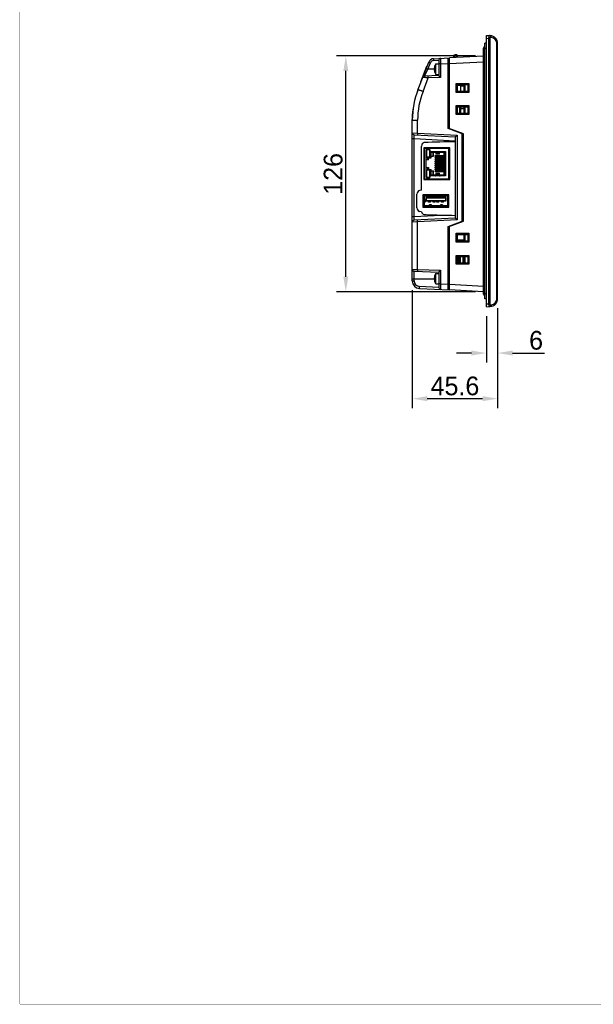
# Model space of a CAD drawing. Header units: millimetres. Extents: x 0 to 1189, y 0 to 841.
# Tile 1 of 22: x 0 to 307, y 0 to 526. Entities that reach past the tile are written whole.
import ezdxf

# ---------------------------------------------------------------- set-up
doc = ezdxf.new("R2010")
doc.units = ezdxf.units.MM
doc.header["$LTSCALE"] = 65.395
doc.header["$PDMODE"] = 3
doc.header["$PDSIZE"] = 0.01
doc.layers.get('0').update_dxf_attribs({"linetype": 'CONTINUOUS'})
doc.layers.get('Defpoints').update_dxf_attribs({"linetype": 'CONTINUOUS'})
for name, color, linetype in [('CONNECTOR_GUIDE-RW07-SHAPE', 7, 'CONTINUOUS'), ('EMI_GASKET_CONNECTOR-SHAPE', 7, 'CONTINUOUS'), ('FRONT_CASE-RW07-SHAPE', 7, 'CONTINUOUS'), ('ISO7045-M3X8-4_8-SHAPE', 7, 'CONTINUOUS'), ('LCD-070JIE2757-SHAPE', 7, 'CONTINUOUS'), ('LCD_-HD070IE1029-A2_INOON-SHAPE', 7, 'CONTINUOUS'), ('LCD_BRACKET-RW07-SHAPE', 7, 'CONTINUOUS'), ('MAIN_PCB_ASSY_RW07-SHAPE', 7, 'CONTINUOUS'), ('REAR_CASE-RW07-SHAPE', 7, 'CONTINUOUS'), ('SD_COVER_RX_WIDE-SHAPE', 7, 'CONTINUOUS'), ('SEAL_GASKET_RW07-SHAPE', 7, 'CONTINUOUS'), ('SIDE_CONN_GUIDE-RW07-SHAPE', 7, 'CONTINUOUS'), ('USB-1001-008-01001_CNC-SHAPE', 7, 'CONTINUOUS'), ('XRJM-S-01-8-8-X-SHAPE', 7, 'CONTINUOUS')]:
    doc.layers.add(name, color=color, linetype=linetype)
doc.styles.get("Standard").update_dxf_attribs({"font": 'gothic.ttf'})
doc.dimstyles.new('WALL', dxfattribs={"dimtxt": 10, "dimasz": 8, "dimexe": 5, "dimexo": 5, "dimgap": 1.5, "dimtad": 1, "dimtoh": 1, "dimdsep": 46, "dimtxsty": 'STANDARD', "dimcen": 0, "dimadec": 0, "dimazin": 0, "dimtp": 0.001, "dimtm": 0.001, "dimtfac": 1, "dimtofl": 0, "dimtmove": 0, "dimatfit": 3, "dimfxl": 1, "dimtolj": 1, "dimarcsym": 0})

# ---------------------------------------------------------------- blocks, each defined once
blk = doc.blocks.new('*D114')
at = {"color": 0, "lineweight": -2}
for p, q in [((209.84, 381.52), (209.84, 318.57)), ((255.44, 372), (255.44, 318.57)), ((247.44, 323.57), (217.84, 323.57))]:
    blk.add_line(p, q, dxfattribs=at)
at = {"color": 0}
for points in [[(217.84, 324.9), (217.84, 322.24), (209.84, 323.57)], [(247.44, 324.9), (247.44, 322.24), (255.44, 323.57)]]:
    blk.add_solid(points, dxfattribs=at)
at = {"layer": 'Defpoints', "color": 0}
for p in [(209.84, 386.52), (255.44, 377), (209.84, 323.57)]:
    blk.add_point(p, dxfattribs=at)
at = {"color": 0, "insert": (232.64, 330.32), "char_height": 10, "attachment_point": 5}
blk.add_mtext('\\A1;45.6', dxfattribs=at)
blk = doc.blocks.new('*D115')
at = {"color": 0, "lineweight": -2}
for p, q in [((255.44, 372), (255.44, 342.96)), ((249.44, 367.7), (249.44, 342.96)), ((241.44, 347.96), (233.44, 347.96)), ((263.44, 347.96), (280.6, 347.96))]:
    blk.add_line(p, q, dxfattribs=at)
at = {"color": 0}
for points in [[(241.44, 349.29), (241.44, 346.62), (249.44, 347.96)], [(263.44, 349.29), (263.44, 346.62), (255.44, 347.96)]]:
    blk.add_solid(points, dxfattribs=at)
at = {"layer": 'Defpoints', "color": 0}
for p in [(255.44, 377), (249.44, 372.7), (255.44, 347.96)]:
    blk.add_point(p, dxfattribs=at)
at = {"color": 0, "insert": (276.02, 354.71), "char_height": 10, "attachment_point": 5}
blk.add_mtext('\\A1;6', dxfattribs=at)
blk = doc.blocks.new('*D116')
at = {"color": 0, "lineweight": -2}
for p, q in [((243.64, 506.71), (169.29, 506.71)), ((174.29, 388.69), (174.29, 498.71)), ((243.64, 380.69), (169.29, 380.69))]:
    blk.add_line(p, q, dxfattribs=at)
at = {"color": 0}
for points in [[(172.96, 498.71), (175.62, 498.71), (174.29, 506.71)], [(172.96, 388.69), (175.62, 388.69), (174.29, 380.69)]]:
    blk.add_solid(points, dxfattribs=at)
at = {"layer": 'Defpoints', "color": 0}
for p in [(174.29, 506.71), (248.64, 506.71), (248.64, 380.69)]:
    blk.add_point(p, dxfattribs=at)
at = {"color": 0, "insert": (167.54, 443.7), "char_height": 10, "attachment_point": 5, "rotation": 90}
blk.add_mtext('\\A1;126', dxfattribs=at)

msp = doc.modelspace()

# ---------------------------------------------------------------- linework, layer by layer
at = {"color": 7, "linetype": 'Continuous', "const_width": 0.2}
for points in [[(0, 0), (0, 841)], [(0, 0), (1189, 0)]]:
    msp.add_lwpolyline(points, dxfattribs=at)
at = {"layer": 'CONNECTOR_GUIDE-RW07-SHAPE', "color": 7, "linetype": 'Continuous'}
for p, q in [((234.939, 399.601), (234.939, 396.001)), ((235.339, 399.601), (235.339, 396.001))]:
    msp.add_line(p, q, dxfattribs=at)
at = {"layer": 'EMI_GASKET_CONNECTOR-SHAPE', "color": 7, "linetype": 'Continuous'}
msp.add_line((235.239, 476.001), (235.239, 479.601), dxfattribs=at)
at = {"layer": 'FRONT_CASE-RW07-SHAPE', "color": 7, "linetype": 'Continuous'}
for p, q in [((249.439, 372.701), (249.439, 517.701)), ((249.439, 517.701), (251.458, 517.595)), ((249.439, 516.203), (250.613, 516.141)), ((250.613, 516.141), (250.613, 374.26)), ((251.2, 516.141), (250.613, 516.141)), ((251.2, 516.141), (251.2, 374.26)), ((252.045, 516.596), (251.841, 516.607)), ((255.078, 377.001), (255.078, 513.401)), ((255.078, 513.401), (255.439, 513.401)), ((255.439, 377.001), (255.439, 513.401)), ((228.939, 505.179), (229.639, 505.185)), ((247.939, 506.674), (229.639, 505.715)), ((229.639, 467.808), (229.639, 505.715)), ((228.939, 502.683), (229.639, 502.683)), ((229.639, 502.719), (247.939, 503.679)), ((233.346, 491.965), (239.981, 491.971)), ((233.346, 487.236), (233.346, 491.965)), ((233.882, 491.429), (233.346, 491.965)), ((233.882, 491.429), (239.473, 491.435)), ((233.882, 491.429), (233.91, 491.429)), ((233.91, 487.772), (233.91, 491.429)), ((233.91, 491.429), (233.939, 491.401)), ((233.939, 487.801), (233.939, 491.401)), ((233.939, 491.401), (239.439, 491.401)), ((238.139, 487.801), (238.139, 491.401)), ((239.473, 491.435), (239.439, 491.401)), ((239.439, 491.401), (239.439, 487.801)), ((239.473, 491.463), (239.981, 491.971)), ((239.473, 491.463), (239.473, 487.738)), ((239.473, 491.463), (239.473, 491.435)), ((239.981, 491.971), (239.981, 487.23)), ((233.882, 487.772), (233.346, 487.236)), ((239.981, 487.23), (233.346, 487.236)), ((233.91, 487.772), (233.882, 487.772)), ((239.473, 487.767), (233.882, 487.772)), ((233.91, 487.772), (233.939, 487.801)), ((239.439, 487.801), (233.939, 487.801)), ((239.473, 487.767), (239.439, 487.801)), ((239.473, 487.767), (239.473, 487.738)), ((239.473, 487.738), (239.981, 487.23)), ((233.346, 480.165), (239.981, 480.171)), ((233.346, 475.436), (233.346, 480.165)), ((233.882, 479.629), (233.346, 480.165)), ((233.882, 479.629), (239.473, 479.635)), ((233.882, 479.629), (233.91, 479.629)), ((233.91, 475.972), (233.91, 479.629)), ((233.91, 479.629), (233.939, 479.601)), ((233.939, 476.001), (233.939, 479.601)), ((233.939, 479.601), (239.439, 479.601)), ((238.139, 476.001), (238.139, 479.601)), ((239.473, 479.635), (239.439, 479.601)), ((239.439, 479.601), (239.439, 476.001)), ((239.473, 479.663), (239.981, 480.171)), ((239.473, 479.663), (239.473, 475.938)), ((239.473, 479.663), (239.473, 479.635)), ((239.981, 480.171), (239.981, 475.43)), ((233.882, 475.972), (233.346, 475.436)), ((239.981, 475.43), (233.346, 475.436)), ((233.91, 475.972), (233.882, 475.972)), ((239.473, 475.967), (233.882, 475.972)), ((233.91, 475.972), (233.939, 476.001)), ((239.439, 476.001), (233.939, 476.001)), ((239.473, 475.967), (239.439, 476.001)), ((239.473, 475.967), (239.473, 475.938)), ((239.473, 475.938), (239.981, 475.43)), ((237.239, 465.042), (228.939, 468.063)), ((235.039, 465.842), (235.039, 465.736)), ((236.539, 465.296), (236.539, 465.19)), ((237.239, 418.51), (237.239, 465.042)), ((228.939, 415.489), (237.239, 418.51)), ((229.639, 381.686), (229.639, 415.743)), ((235.039, 417.815), (235.039, 417.709)), ((236.539, 418.361), (236.539, 418.255)), ((233.346, 411.965), (239.981, 411.971)), ((233.346, 407.236), (233.346, 411.965)), ((233.882, 411.429), (233.346, 411.965)), ((233.882, 411.429), (239.473, 411.435)), ((233.882, 411.429), (233.91, 411.429)), ((233.91, 411.429), (233.939, 411.401)), ((233.91, 407.772), (233.91, 411.429)), ((233.939, 411.401), (239.439, 411.401)), ((233.939, 407.801), (233.939, 411.401)), ((238.139, 407.801), (238.139, 411.401)), ((239.473, 411.435), (239.439, 411.401)), ((239.439, 411.401), (239.439, 407.801)), ((239.473, 411.463), (239.981, 411.971)), ((239.473, 411.463), (239.473, 407.738)), ((239.473, 411.463), (239.473, 411.435)), ((239.981, 411.971), (239.981, 407.23)), ((233.882, 407.772), (233.346, 407.236)), ((239.981, 407.23), (233.346, 407.236)), ((233.91, 407.772), (233.882, 407.772)), ((239.473, 407.767), (233.882, 407.772)), ((233.91, 407.772), (233.939, 407.801)), ((239.439, 407.801), (233.939, 407.801)), ((239.473, 407.767), (239.439, 407.801)), ((239.473, 407.767), (239.473, 407.738)), ((239.473, 407.738), (239.981, 407.23)), ((233.346, 400.165), (239.981, 400.171)), ((233.882, 399.629), (233.346, 400.165)), ((233.346, 395.436), (233.346, 400.165)), ((239.473, 399.663), (239.981, 400.171)), ((239.981, 400.171), (239.981, 395.43)), ((233.882, 395.972), (233.346, 395.436)), ((239.981, 395.43), (233.346, 395.436)), ((233.882, 399.629), (239.473, 399.635)), ((233.882, 399.629), (233.91, 399.629)), ((233.91, 395.972), (233.882, 395.972)), ((239.473, 395.967), (233.882, 395.972)), ((233.91, 399.629), (233.939, 399.601)), ((233.91, 395.972), (233.91, 399.629)), ((233.91, 395.972), (233.939, 396.001)), ((233.939, 399.601), (239.439, 399.601)), ((233.939, 396.001), (233.939, 399.601)), ((239.439, 396.001), (233.939, 396.001)), ((234.939, 399.571), (234.339, 399.572)), ((234.339, 396.029), (234.939, 396.03)), ((237.057, 399.569), (235.339, 399.571)), ((235.339, 396.03), (237.039, 396.032)), ((237.539, 396.032), (238.139, 396.033)), ((238.139, 396.001), (238.139, 399.601)), ((239.473, 399.635), (239.439, 399.601)), ((239.439, 399.601), (239.439, 396.001)), ((239.473, 395.967), (239.439, 396.001)), ((239.473, 399.663), (239.473, 395.938)), ((239.473, 399.663), (239.473, 399.635)), ((239.473, 395.967), (239.473, 395.938)), ((239.473, 395.938), (239.981, 395.43)), ((228.939, 384.718), (229.639, 384.718)), ((229.639, 384.682), (247.939, 383.723)), ((228.939, 382.223), (229.639, 382.216)), ((247.939, 380.727), (229.639, 381.686)), ((249.439, 374.199), (250.613, 374.26)), ((251.2, 374.26), (250.613, 374.26)), ((251.841, 373.794), (252.045, 373.805)), ((255.078, 377.001), (255.439, 377.001)), ((249.439, 372.701), (251.458, 372.806))]:
    msp.add_line(p, q, dxfattribs=at)
for centre, radius, start, end in [((251.239, 513.401), 4.2, 0, 87), ((251.878, 513.401), 3.2, 359.99983, 87.00017), ((251.239, 377.001), 4.2, 273, 0), ((251.878, 377.001), 3.2, 272.99993, 0.00007)]:
    msp.add_arc(centre, radius, start, end, dxfattribs=at)
for points, knots in [([(251.254, 517.605), (251.217, 517.607), (251.133, 517.59), (251.021, 517.509), (250.917, 517.38), (250.781, 517.125), (250.661, 516.705), (250.62, 516.34), (250.613, 516.141)], [0, 0, 0, 0, 0.0662485, 0.1434605, 0.238992, 0.3557771, 0.6502856, 1, 1, 1, 1]), ([(251.841, 516.607), (251.774, 516.61), (251.636, 516.601), (251.436, 516.53), (251.256, 516.384), (251.2, 516.224), (251.2, 516.141)], [0, 0, 0, 0, 0.2300795, 0.4653923, 0.7172107, 1, 1, 1, 1]), ([(251.56, 517.461), (251.518, 517.503), (251.423, 517.572), (251.309, 517.603), (251.254, 517.605)], [0, 0, 0, 0, 0.5202695, 1, 1, 1, 1]), ([(252.045, 516.596), (252.049, 516.722), (252.028, 516.963), (251.912, 517.284), (251.721, 517.52), (251.542, 517.59), (251.458, 517.595)], [0, 0, 0, 0, 0.2983266, 0.5701306, 0.8015102, 1, 1, 1, 1]), ([(251.841, 516.607), (251.846, 516.772), (251.81, 517.08), (251.661, 517.362), (251.56, 517.461)], [0, 0, 0, 0, 0.5393755, 1, 1, 1, 1]), ([(250.613, 374.26), (250.62, 374.061), (250.652, 373.773), (250.742, 373.417), (250.823, 373.197), (250.917, 373.021), (251.021, 372.892), (251.134, 372.811), (251.217, 372.794), (251.254, 372.796)], [0, 0, 0, 0, 0.3496711, 0.5065499, 0.6445334, 0.7612391, 0.8566833, 0.9338214, 1, 1, 1, 1]), ([(251.2, 374.26), (251.2, 374.177), (251.256, 374.017), (251.436, 373.871), (251.637, 373.8), (251.774, 373.791), (251.841, 373.794)], [0, 0, 0, 0, 0.2831123, 0.5349372, 0.7701088, 1, 1, 1, 1]), ([(252.045, 373.805), (252.049, 373.68), (252.028, 373.438), (251.912, 373.117), (251.721, 372.882), (251.542, 372.811), (251.458, 372.806)], [0, 0, 0, 0, 0.2983266, 0.5701306, 0.8015102, 1, 1, 1, 1]), ([(251.841, 373.794), (251.846, 373.63), (251.81, 373.321), (251.661, 373.039), (251.56, 372.94)], [0, 0, 0, 0, 0.5393753, 1, 1, 1, 1]), ([(251.56, 372.94), (251.518, 372.899), (251.423, 372.829), (251.309, 372.799), (251.254, 372.796)], [0, 0, 0, 0, 0.5202697, 1, 1, 1, 1])]:
    msp.add_open_spline(points, degree=3, knots=knots, dxfattribs=at)
at = {"layer": 'ISO7045-M3X8-4_8-SHAPE', "color": 7, "linetype": 'Continuous'}
for p, q in [((221.548, 500.001), (221.769, 500.001)), ((221.76, 501.201), (221.769, 501.201)), ((222.387, 496.901), (222.387, 502.501)), ((222.387, 502.501), (223.939, 502.501)), ((223.939, 502.492), (223.939, 502.501)), ((221.769, 499.401), (221.548, 499.401)), ((221.769, 498.201), (221.76, 498.201)), ((222.387, 496.901), (223.939, 496.901)), ((222.387, 390.501), (223.939, 390.501)), ((222.387, 384.901), (222.387, 390.501)), ((221.548, 388.001), (221.769, 388.001)), ((221.769, 387.401), (221.548, 387.401)), ((221.76, 389.201), (221.769, 389.201)), ((221.769, 386.201), (221.76, 386.201)), ((222.387, 384.901), (223.939, 384.901)), ((223.939, 384.909), (223.939, 384.901))]:
    msp.add_line(p, q, dxfattribs=at)
for centre, radius, start, end in [((226.53, 499.701), 4.991, 162.50987, 176.55397), ((226.53, 499.701), 5, 145.9442, 162.5424), ((226.53, 499.701), 4.77, 176.39388, 183.60612), ((226.53, 499.701), 4.991, 183.44603, 197.49013), ((226.53, 499.701), 5, 197.4576, 214.0558), ((226.53, 387.701), 5, 145.9442, 162.5424), ((226.53, 387.701), 4.991, 162.50987, 176.55397), ((226.53, 387.701), 4.991, 183.44603, 197.49013), ((226.53, 387.701), 4.77, 176.39388, 183.60612), ((226.53, 387.701), 5, 197.4576, 214.0558)]:
    msp.add_arc(centre, radius, start, end, dxfattribs=at)
at = {"layer": 'LCD-070JIE2757-SHAPE', "color": 7, "linetype": 'Continuous'}
for p, q in [((237.239, 407.801), (237.239, 408.201)), ((237.539, 396.001), (237.539, 396.474))]:
    msp.add_line(p, q, dxfattribs=at)
at = {"layer": 'LCD_-HD070IE1029-A2_INOON-SHAPE', "color": 7, "linetype": 'Continuous'}
for p, q in [((237.039, 396.001), (237.039, 399.441)), ((237.339, 396.001), (237.339, 396.604))]:
    msp.add_line(p, q, dxfattribs=at)
msp.add_arc((237.539, 399.441), 0.5, 161.32683, 180, dxfattribs=at)
at = {"layer": 'LCD_BRACKET-RW07-SHAPE', "color": 7, "linetype": 'Continuous'}
for p, q in [((237.339, 490.928), (233.939, 490.809)), ((237.339, 490.527), (235.839, 490.501)), ((235.839, 487.801), (235.839, 490.501)), ((237.339, 491.401), (237.339, 487.801)), ((235.839, 476.001), (235.839, 479.601)), ((237.339, 479.601), (237.339, 476.001)), ((237.339, 478.527), (235.839, 478.501)), ((237.339, 411.401), (237.339, 407.801)), ((237.339, 408.201), (233.939, 408.201)), ((237.239, 407.977), (233.939, 408.092)), ((237.339, 399.601), (237.339, 396.604)), ((238.139, 397.969), (237.339, 397.976)), ((238.139, 396.469), (237.339, 396.476))]:
    msp.add_line(p, q, dxfattribs=at)
at = {"layer": 'MAIN_PCB_ASSY_RW07-SHAPE', "color": 7, "linetype": 'Continuous'}
for p, q in [((230.839, 467.371), (230.839, 467.265)), ((229.639, 457.651), (229.639, 440.751)), ((230.839, 416.287), (230.839, 416.18))]:
    msp.add_line(p, q, dxfattribs=at)
at = {"layer": 'REAR_CASE-RW07-SHAPE', "color": 7, "linetype": 'Continuous'}
for p, q in [((221.232, 505.275), (229.639, 505.715)), ((228.939, 467.956), (228.939, 505.679)), ((212.932, 488.898), (218.595, 503.372)), ((218.197, 499.701), (219.491, 503.008)), ((221.249, 504.276), (223.939, 504.417)), ((223.939, 504.468), (223.939, 496.199)), ((224.886, 502.47), (223.939, 502.47)), ((224.886, 502.47), (228.939, 502.683)), ((224.886, 502.47), (224.886, 495.235)), ((215.569, 487.805), (218.387, 495.008)), ((216.333, 495.935), (218.197, 499.701)), ((223.939, 496.201), (216.333, 495.935)), ((216.399, 496.068), (216.477, 496.225)), ((216.477, 496.225), (216.544, 496.362)), ((217.262, 497.815), (218.033, 499.37)), ((218.033, 499.37), (218.197, 499.701)), ((221.76, 499.701), (218.197, 499.701)), ((224.886, 495.235), (218.387, 495.008)), ((215.239, 487.934), (215.304, 487.909)), ((215.304, 487.909), (215.569, 487.805)), ((209.839, 386.519), (209.839, 472.502)), ((209.839, 472.502), (212.682, 472.502)), ((212.682, 465.506), (212.682, 472.502)), ((209.839, 465.605), (212.682, 465.506)), ((210.786, 464.606), (232.839, 463.451)), ((212.682, 465.506), (233.786, 464.4)), ((236.539, 465.19), (228.939, 467.956)), ((232.839, 463.452), (232.839, 420.099)), ((233.786, 464.4), (233.786, 419.152)), ((236.539, 418.361), (236.539, 465.19)), ((209.839, 462.609), (210.786, 462.609)), ((210.786, 420.942), (210.786, 462.609)), ((210.786, 462.609), (232.839, 461.453)), ((214.839, 435.024), (214.839, 458.588)), ((222.57, 457.53), (215.988, 457.587)), ((216.179, 456.215), (215.989, 456.214)), ((224.794, 457.511), (228.197, 457.481)), ((227.439, 457.651), (227.439, 457.488)), ((229.439, 456.921), (229.439, 457.151)), ((216.179, 443.015), (215.989, 443.014)), ((229.279, 444.271), (229.439, 444.27)), ((229.439, 444.221), (229.439, 444.27)), ((227.439, 441.001), (227.439, 440.751)), ((212.239, 425.514), (212.239, 432.888)), ((214.839, 435.024), (213.891, 434.857)), ((215.939, 431.188), (215.539, 431.191)), ((210.786, 420.942), (225.161, 421.696)), ((214.839, 423.377), (213.891, 423.544)), ((209.839, 420.942), (210.786, 420.942)), ((212.682, 418.046), (209.839, 417.946)), ((232.839, 420.101), (210.786, 418.945)), ((233.786, 419.152), (212.682, 418.046)), ((212.682, 392.593), (212.682, 418.046)), ((228.939, 415.595), (236.539, 418.361)), ((228.939, 381.723), (228.939, 415.595)), ((234.339, 399.601), (234.339, 396.001)), ((209.839, 392.659), (212.682, 392.593)), ((210.804, 386.519), (210.804, 391.659)), ((210.804, 391.659), (223.939, 391.201)), ((212.682, 392.593), (224.886, 392.166)), ((223.939, 391.202), (223.939, 382.934)), ((224.886, 392.166), (224.886, 384.931)), ((209.839, 387.701), (221.76, 387.701)), ((209.839, 386.519), (210.804, 386.519)), ((224.886, 384.931), (223.939, 384.931)), ((224.886, 384.931), (228.939, 384.718)), ((213.629, 382.525), (229.639, 381.686)), ((223.939, 382.984), (213.647, 383.524))]:
    msp.add_line(p, q, dxfattribs=at)
for points in [[(216.333, 495.935), (216.335, 495.939), (216.341, 495.951)], [(216.544, 496.362), (217.168, 497.624), (217.262, 497.815)]]:
    msp.add_lwpolyline(points, dxfattribs=at)
for centre, radius, start, end in [((221.389, 502.279), 3, 93, 158.632), ((224.939, 504.468), 1, 93, 180), ((221.354, 502.279), 2, 93.00009, 158.63191), ((216.368, 494.936), 1, 92, 158.632), ((254.839, 472.502), 45, 158.632, 180), ((254.682, 472.502), 42, 158.632, 180), ((210.839, 465.605), 1, 180, 267), ((216.839, 458.588), 2, 111.22162, 180), ((214.239, 432.888), 2, 100, 180), ((214.239, 425.514), 2, 180, 260), ((216.79, 423.815), 2, 192.64146, 248.80366), ((240.399, 981.05), 559.562, 268.43954, 269.22582), ((210.839, 417.946), 1, 93, 180), ((210.839, 392.659), 1, 180, 268), ((213.839, 386.519), 4, 180, 267), ((213.804, 386.519), 3, 180.00032, 266.99968), ((224.939, 382.934), 1, 180, 267)]:
    msp.add_arc(centre, radius, start, end, dxfattribs=at)
for centre, major_axis, start_param, end_param in [((178.307, 457.243), (114.44, 4), 1.0735055, 1.2334873), ((178.307, 425.159), (114.44, -4), -1.2339285, -1.1483642)]:
    msp.add_ellipse(centre, major_axis=major_axis, ratio=0.0174657, start_param=start_param, end_param=end_param, dxfattribs=at)
for points, knots in [([(221.232, 505.275), (221.23, 505.275), (221.228, 505.266), (221.225, 505.253), (221.224, 505.228), (221.222, 505.179), (221.221, 505.095), (221.222, 504.973), (221.226, 504.823), (221.232, 504.653), (221.24, 504.468), (221.246, 504.341), (221.249, 504.276)], [0, 0, 0, 0, 0.005896, 0.0206444, 0.0446492, 0.0777862, 0.1701372, 0.2942873, 0.4455275, 0.6180111, 0.805318, 1, 1, 1, 1]), ([(224.886, 505.466), (224.885, 505.466), (224.883, 505.46), (224.881, 505.45), (224.879, 505.431), (224.876, 505.393), (224.873, 505.327), (224.87, 505.229), (224.868, 505.103), (224.866, 504.953), (224.865, 504.778), (224.864, 504.503), (224.866, 504.113), (224.87, 503.602), (224.877, 503.047), (224.883, 502.665), (224.886, 502.47)], [0, 0, 0, 0, 0.0014996, 0.00523, 0.0113099, 0.0197508, 0.0436542, 0.0767359, 0.1186887, 0.1691176, 0.2275366, 0.2933921, 0.4447975, 0.6175448, 0.8050076, 1, 1, 1, 1]), ([(217.301, 500.065), (217.301, 500.063), (217.31, 500.061), (217.319, 500.054), (217.342, 500.045), (217.37, 500.033), (217.407, 500.017), (217.471, 499.99), (217.568, 499.951), (217.702, 499.897), (217.856, 499.835), (218.023, 499.769), (218.138, 499.724), (218.197, 499.701)], [0, 0, 0, 0, 0.0049452, 0.0192675, 0.0429338, 0.0757529, 0.1173944, 0.1675038, 0.2911694, 0.4422093, 0.6149925, 0.8033264, 1, 1, 1, 1]), ([(218.595, 503.372), (218.594, 503.37), (218.604, 503.368), (218.613, 503.361), (218.635, 503.352), (218.664, 503.34), (218.701, 503.324), (218.765, 503.297), (218.862, 503.258), (218.996, 503.204), (219.149, 503.142), (219.317, 503.076), (219.432, 503.031), (219.491, 503.008)], [0, 0, 0, 0, 0.0049452, 0.0192675, 0.0429338, 0.0757529, 0.1173944, 0.1675038, 0.2911694, 0.4422093, 0.6149925, 0.8033264, 1, 1, 1, 1]), ([(218.387, 495.008), (218.196, 495.026), (217.821, 495.061), (217.278, 495.112), (216.777, 495.16), (216.394, 495.198), (216.122, 495.225), (215.949, 495.242), (215.799, 495.258), (215.673, 495.271), (215.585, 495.28), (215.529, 495.287), (215.496, 495.291), (215.472, 495.294), (215.452, 495.296), (215.445, 495.299), (215.436, 495.299), (215.437, 495.3)], [0, 0, 0, 0, 0.1943122, 0.3805058, 0.5523392, 0.7037266, 0.7699181, 0.8288642, 0.8799245, 0.9225385, 0.9561974, 0.9695437, 0.9805096, 0.9890546, 0.9951572, 0.998804, 1, 1, 1, 1]), ([(218.387, 495.008), (218.383, 495.135), (218.378, 495.32), (218.376, 495.556), (218.377, 495.705), (218.38, 495.828), (218.385, 495.911), (218.39, 495.961), (218.394, 495.985), (218.397, 495.999), (218.402, 496.007), (218.404, 496.007)], [0, 0, 0, 0, 0.3810106, 0.5530859, 0.7040125, 0.8279817, 0.9203383, 0.953584, 0.977811, 0.9929973, 1, 1, 1, 1]), ([(223.939, 496.199), (223.939, 496.195), (223.95, 496.183), (223.967, 496.159), (223.998, 496.125), (224.037, 496.082), (224.086, 496.031), (224.162, 495.951), (224.271, 495.841), (224.412, 495.699), (224.618, 495.495), (224.778, 495.34), (224.886, 495.235)], [0, 0, 0, 0, 0.0101386, 0.0327483, 0.0668127, 0.1107825, 0.1631204, 0.222356, 0.3567668, 0.5063035, 0.6656746, 1, 1, 1, 1]), ([(212.932, 488.898), (212.931, 488.896), (212.935, 488.893), (212.947, 488.884), (212.978, 488.868), (213.029, 488.843), (213.101, 488.81), (213.194, 488.769), (213.305, 488.72), (213.436, 488.665), (213.643, 488.578), (213.941, 488.455), (214.337, 488.294), (214.776, 488.118), (215.081, 487.997), (215.239, 487.934)], [0, 0, 0, 0, 0.0015291, 0.0051285, 0.0190559, 0.0420052, 0.0738213, 0.1142805, 0.1630715, 0.2198248, 0.2841072, 0.4332257, 0.6058674, 0.7967106, 1, 1, 1, 1]), ([(210.786, 462.609), (210.783, 462.739), (210.777, 462.994), (210.77, 463.364), (210.766, 463.706), (210.764, 464.005), (210.765, 464.222), (210.768, 464.366), (210.77, 464.45), (210.773, 464.514), (210.776, 464.565), (210.78, 464.588), (210.783, 464.607), (210.786, 464.606)], [0, 0, 0, 0, 0.195072, 0.3827111, 0.5556696, 0.7072206, 0.8314812, 0.8818321, 0.9236742, 0.9566062, 0.9803543, 0.9947395, 1, 1, 1, 1]), ([(212.682, 465.506), (212.675, 465.379), (212.667, 465.194), (212.661, 464.959), (212.66, 464.809), (212.661, 464.687), (212.664, 464.603), (212.668, 464.554), (212.672, 464.529), (212.675, 464.515), (212.679, 464.507), (212.682, 464.507)], [0, 0, 0, 0, 0.38108, 0.5531554, 0.7040692, 0.8280197, 0.9203581, 0.9535962, 0.9778173, 0.9929997, 1, 1, 1, 1]), ([(232.839, 463.452), (232.839, 463.456), (232.849, 463.468), (232.866, 463.491), (232.897, 463.524), (232.936, 463.566), (232.985, 463.616), (233.061, 463.695), (233.17, 463.803), (233.311, 463.942), (233.518, 464.143), (233.678, 464.296), (233.786, 464.4)], [0, 0, 0, 0, 0.0100078, 0.0323838, 0.0661621, 0.1098458, 0.161935, 0.2209849, 0.3552422, 0.5049021, 0.6646149, 1, 1, 1, 1]), ([(210.786, 418.945), (210.783, 418.945), (210.78, 418.964), (210.776, 418.987), (210.773, 419.037), (210.77, 419.101), (210.768, 419.185), (210.765, 419.329), (210.764, 419.547), (210.766, 419.846), (210.77, 420.187), (210.777, 420.557), (210.783, 420.812), (210.786, 420.942)], [0, 0, 0, 0, 0.0052595, 0.0196425, 0.0433846, 0.0763105, 0.118147, 0.1684925, 0.292745, 0.4442916, 0.6172506, 0.8049135, 1, 1, 1, 1]), ([(212.682, 418.046), (212.675, 418.173), (212.667, 418.357), (212.661, 418.592), (212.66, 418.742), (212.661, 418.864), (212.664, 418.948), (212.668, 418.997), (212.672, 419.022), (212.675, 419.036), (212.679, 419.044), (212.682, 419.044)], [0, 0, 0, 0, 0.38108, 0.5531554, 0.7040692, 0.8280197, 0.9203581, 0.9535962, 0.9778173, 0.9929997, 1, 1, 1, 1]), ([(233.786, 419.152), (233.678, 419.255), (233.518, 419.408), (233.311, 419.609), (233.17, 419.748), (233.061, 419.857), (232.985, 419.935), (232.936, 419.985), (232.897, 420.027), (232.866, 420.06), (232.849, 420.083), (232.839, 420.095), (232.839, 420.099)], [0, 0, 0, 0, 0.3353851, 0.4950979, 0.6447578, 0.7790151, 0.838065, 0.8901542, 0.9338379, 0.9676162, 0.9899922, 1, 1, 1, 1]), ([(212.682, 392.593), (212.677, 392.465), (212.672, 392.28), (212.671, 392.045), (212.672, 391.895), (212.675, 391.773), (212.68, 391.689), (212.685, 391.64), (212.689, 391.615), (212.692, 391.601), (212.697, 391.593), (212.699, 391.593)], [0, 0, 0, 0, 0.3810106, 0.5530859, 0.7040125, 0.8279817, 0.9203383, 0.953584, 0.977811, 0.9929973, 1, 1, 1, 1]), ([(223.939, 391.202), (223.939, 391.206), (223.95, 391.219), (223.967, 391.242), (223.998, 391.276), (224.037, 391.319), (224.086, 391.37), (224.162, 391.45), (224.271, 391.56), (224.412, 391.702), (224.618, 391.906), (224.778, 392.061), (224.886, 392.166)], [0, 0, 0, 0, 0.0101386, 0.0327483, 0.0668127, 0.1107825, 0.1631204, 0.222356, 0.3567668, 0.5063035, 0.6656746, 1, 1, 1, 1]), ([(224.886, 384.931), (224.883, 384.736), (224.877, 384.354), (224.87, 383.799), (224.866, 383.288), (224.864, 382.899), (224.865, 382.623), (224.866, 382.449), (224.868, 382.298), (224.87, 382.172), (224.873, 382.074), (224.876, 382.008), (224.879, 381.97), (224.881, 381.951), (224.883, 381.942), (224.885, 381.935), (224.886, 381.935)], [0, 0, 0, 0, 0.1949537, 0.382374, 0.5551195, 0.7065398, 0.7724009, 0.8308282, 0.8812646, 0.9232323, 0.9563246, 0.9802411, 0.9886847, 0.9947672, 0.9984996, 1, 1, 1, 1]), ([(213.629, 382.525), (213.627, 382.525), (213.625, 382.534), (213.623, 382.547), (213.621, 382.572), (213.619, 382.621), (213.618, 382.705), (213.62, 382.827), (213.623, 382.976), (213.629, 383.147), (213.637, 383.331), (213.643, 383.459), (213.647, 383.524)], [0, 0, 0, 0, 0.005896, 0.0206444, 0.0446492, 0.0777862, 0.1701372, 0.2942873, 0.4455275, 0.6180111, 0.805318, 1, 1, 1, 1])]:
    msp.add_open_spline(points, degree=3, knots=knots, dxfattribs=at)
at = {"layer": 'SD_COVER_RX_WIDE-SHAPE', "color": 7, "linetype": 'Continuous'}
for p, q in [((231.778, 506.381), (231.778, 505.827)), ((233.357, 507.412), (232.726, 507.379)), ((232.778, 505.88), (232.726, 507.379)), ((233.357, 507.412), (233.378, 505.911)), ((233.778, 507.013), (233.778, 505.932)), ((214.307, 492.825), (217.587, 501.207)), ((217.726, 501.152), (217.587, 501.207)), ((216.732, 498.611), (216.592, 498.665)), ((217.142, 499.658), (217.002, 499.712)), ((214.447, 492.77), (214.307, 492.825)), ((212.932, 488.898), (212.872, 488.743)), ((209.847, 472.847), (209.781, 472.847)), ((209.841, 472.59), (209.781, 472.814))]:
    msp.add_line(p, q, dxfattribs=at)
for centre, radius, start, end in [((232.778, 506.381), 1, 93, 180), ((233.378, 507.013), 0.4, 0, 93), ((254.778, 472.347), 45, 158.632, 179.40553)]:
    msp.add_arc(centre, radius, start, end, dxfattribs=at)
msp.add_open_spline([(212.873, 488.743), (212.873, 488.743), (212.872, 488.743), (212.872, 488.744), (212.872, 488.743)], degree=3, knots=[0, 0, 0, 0, 0.730275, 1, 1, 1, 1], dxfattribs=at)
at = {"layer": 'SEAL_GASKET_RW07-SHAPE', "color": 7, "linetype": 'Continuous'}
for p, q in [((247.939, 379.49), (247.939, 510.911)), ((248.639, 376.863), (248.639, 513.538)), ((249.439, 513.538), (248.639, 513.538)), ((249.439, 510.74), (248.639, 510.74)), ((247.939, 504.211), (248.639, 504.211)), ((247.939, 386.19), (248.639, 386.19)), ((249.439, 379.661), (248.639, 379.661)), ((249.439, 376.863), (248.639, 376.863))]:
    msp.add_line(p, q, dxfattribs=at)
for centre, start, end in [((248.639, 510.911), 90, 180), ((248.639, 379.49), 180, 270)]:
    msp.add_arc(centre, 0.7, start, end, dxfattribs=at)
at = {"layer": 'SIDE_CONN_GUIDE-RW07-SHAPE', "color": 7, "linetype": 'Continuous'}
for p, q in [((229.639, 467.808), (229.639, 467.701)), ((215.989, 457.651), (215.989, 440.751)), ((229.839, 457.651), (215.989, 457.651)), ((229.839, 440.751), (229.839, 457.651)), ((215.989, 440.751), (229.839, 440.751)), ((215.539, 432.501), (215.539, 425.901)), ((229.339, 432.501), (215.539, 432.501)), ((229.339, 425.901), (229.339, 432.501)), ((215.539, 425.901), (229.339, 425.901)), ((229.639, 415.85), (229.639, 415.743))]:
    msp.add_line(p, q, dxfattribs=at)
at = {"layer": 'USB-1001-008-01001_CNC-SHAPE', "color": 7, "linetype": 'Continuous'}
for p, q in [((215.939, 431.761), (215.939, 431.051)), ((216.989, 432.061), (216.239, 432.061)), ((216.239, 431.761), (216.239, 426.641)), ((228.739, 431.761), (216.239, 431.761)), ((216.989, 431.761), (216.989, 432.501)), ((227.989, 432.111), (216.989, 432.111)), ((218.499, 431.758), (218.91, 431.38)), ((218.925, 431.669), (218.825, 431.761)), ((219.009, 431.669), (218.925, 431.669)), ((219.022, 431.761), (219.009, 431.675)), ((219.035, 431.445), (219.072, 431.681)), ((219.072, 431.681), (219.063, 431.761)), ((219.926, 431.681), (219.072, 431.681)), ((219.926, 431.681), (219.935, 431.761)), ((219.964, 431.445), (219.926, 431.681)), ((219.976, 431.761), (219.99, 431.675)), ((220.074, 431.669), (219.99, 431.669)), ((220.074, 431.669), (220.173, 431.761)), ((220.499, 431.758), (220.088, 431.38)), ((224.478, 431.758), (224.889, 431.38)), ((224.904, 431.669), (224.804, 431.761)), ((224.904, 431.669), (224.987, 431.669)), ((225.001, 431.761), (224.987, 431.675)), ((225.013, 431.445), (225.051, 431.681)), ((225.051, 431.681), (225.042, 431.761)), ((225.051, 431.681), (225.905, 431.681)), ((225.905, 431.681), (225.914, 431.761)), ((225.943, 431.445), (225.905, 431.681)), ((225.955, 431.761), (225.968, 431.675)), ((225.968, 431.669), (226.052, 431.669)), ((226.052, 431.669), (226.152, 431.761)), ((226.478, 431.758), (226.067, 431.38)), ((227.989, 431.761), (227.989, 432.501)), ((228.739, 432.061), (227.989, 432.061)), ((228.739, 431.761), (228.739, 426.641)), ((229.039, 431.051), (229.039, 432.061)), ((229.039, 432.061), (229.339, 432.061)), ((229.339, 431.761), (229.039, 431.761)), ((229.339, 431.711), (229.039, 431.711)), ((216.239, 431.051), (215.539, 431.051)), ((216.239, 427.351), (215.539, 427.351)), ((215.889, 431.051), (215.889, 427.351)), ((215.939, 427.351), (215.939, 426.641)), ((216.609, 429.735), (216.239, 430.201)), ((216.609, 428.702), (216.239, 428.235)), ((228.739, 426.641), (216.239, 426.641)), ((216.989, 426.341), (216.239, 426.341)), ((216.609, 429.735), (216.609, 428.702)), ((216.739, 429.657), (216.739, 428.779)), ((216.989, 430.851), (216.989, 429.301)), ((216.989, 429.301), (227.989, 429.301)), ((216.989, 425.901), (216.989, 426.641)), ((227.989, 426.291), (216.989, 426.291)), ((217.289, 430.751), (217.047, 430.992)), ((217.089, 429.301), (217.289, 429.501)), ((227.789, 431.051), (217.189, 431.051)), ((217.289, 430.751), (217.289, 429.501)), ((227.689, 430.751), (217.289, 430.751)), ((217.289, 429.501), (227.689, 429.501)), ((218.489, 428.671), (218.489, 429.301)), ((219.489, 429.053), (218.489, 429.053)), ((219.489, 428.671), (218.489, 428.671)), ((218.91, 427.021), (218.499, 426.643)), ((218.825, 426.641), (218.925, 426.732)), ((219.009, 426.732), (218.925, 426.732)), ((220.032, 431.261), (218.966, 431.261)), ((220.032, 427.141), (218.966, 427.141)), ((219.009, 426.727), (219.022, 426.641)), ((219.964, 431.445), (219.035, 431.445)), ((219.072, 426.72), (219.035, 426.956)), ((219.964, 426.956), (219.035, 426.956)), ((219.063, 426.641), (219.072, 426.72)), ((219.926, 426.72), (219.072, 426.72)), ((219.489, 428.671), (219.489, 429.301)), ((219.926, 426.72), (219.964, 426.956)), ((219.935, 426.641), (219.926, 426.72)), ((219.99, 426.727), (219.976, 426.641)), ((220.074, 426.732), (219.99, 426.732)), ((220.173, 426.641), (220.074, 426.732)), ((220.088, 427.021), (220.499, 426.643)), ((220.989, 428.671), (220.989, 429.301)), ((221.989, 429.053), (220.989, 429.053)), ((221.989, 428.671), (220.989, 428.671)), ((221.989, 428.671), (221.989, 429.301)), ((222.989, 428.671), (222.989, 429.301)), ((222.989, 429.053), (223.989, 429.053)), ((223.989, 428.671), (222.989, 428.671)), ((223.989, 428.671), (223.989, 429.301)), ((224.889, 427.021), (224.478, 426.643)), ((224.804, 426.641), (224.904, 426.732)), ((224.904, 426.732), (224.987, 426.732)), ((226.011, 431.261), (224.945, 431.261)), ((226.011, 427.141), (224.945, 427.141)), ((224.987, 426.727), (225.001, 426.641)), ((225.013, 431.445), (225.943, 431.445)), ((225.051, 426.72), (225.013, 426.956)), ((225.013, 426.956), (225.943, 426.956)), ((225.042, 426.641), (225.051, 426.72)), ((225.051, 426.72), (225.905, 426.72)), ((225.489, 428.671), (225.489, 429.301)), ((225.489, 429.053), (226.489, 429.053)), ((226.489, 428.671), (225.489, 428.671)), ((225.905, 426.72), (225.943, 426.956)), ((225.914, 426.641), (225.905, 426.72)), ((225.968, 426.727), (225.955, 426.641)), ((225.968, 426.732), (226.052, 426.732)), ((226.152, 426.641), (226.052, 426.732)), ((226.067, 427.021), (226.478, 426.643)), ((226.489, 428.671), (226.489, 429.301)), ((227.689, 430.751), (227.93, 430.992)), ((227.689, 429.501), (227.689, 430.751)), ((227.889, 429.301), (227.689, 429.501)), ((227.989, 429.301), (227.989, 430.851)), ((227.989, 425.901), (227.989, 426.641)), ((228.739, 426.341), (227.989, 426.341)), ((229.339, 431.051), (228.739, 431.051)), ((229.339, 427.351), (228.739, 427.351)), ((229.039, 426.341), (229.039, 427.351)), ((229.039, 426.691), (229.339, 426.691)), ((229.039, 426.641), (229.339, 426.641)), ((229.339, 426.341), (229.039, 426.341)), ((229.089, 431.051), (229.089, 427.351))]:
    msp.add_line(p, q, dxfattribs=at)
for centre, radius, start, end in [((216.239, 431.761), 0.3, 90, 180), ((228.739, 431.761), 0.3, 0, 90), ((216.239, 426.641), 0.3, 180, 270), ((217.189, 430.851), 0.2, 90, 180), ((227.789, 430.851), 0.2, 0, 90), ((228.739, 426.641), 0.3, 270, 0)]:
    msp.add_arc(centre, radius, start, end, dxfattribs=at)
for centre, major_axis, ratio, start_param, end_param in [((218.966, 432.061), (0, 0.5), 0.1334702, -3.8126917, -2.4528125), ((220.032, 432.061), (0, 0.5), 0.1334702, 2.4528125, 3.8126917), ((224.945, 432.061), (0, 0.5), 0.1334702, -3.8126917, -2.4528125), ((226.011, 432.061), (0, 0.5), 0.1334702, 2.4528125, 3.8126917), ((215.695, 429.657), (1.044, 0), 0.1546392, 0, 0.5042488), ((215.695, 428.779), (1.044, 0), 0.1546392, -0.5042488, 0), ((218.966, 432.061), (0, 0.8), 0.1334702, 2.5875569, 3.8338797), ((218.966, 426.341), (0, 0.8), 0.1334702, -0.692287, 0.5540357), ((218.966, 426.341), (0, 0.5), 0.1334702, 5.5944051, 6.9542843), ((220.032, 432.061), (0, 0.8), 0.1334702, -3.8338797, -2.5875569), ((220.032, 426.341), (0, 0.8), 0.1334702, 5.7291496, 6.9754723), ((220.032, 426.341), (0, 0.5), 0.1334702, -0.671099, 0.6887802), ((224.945, 432.061), (0, 0.8), 0.1334702, 2.5875569, 3.8338797), ((224.945, 426.341), (0, 0.8), 0.1334702, -0.692287, 0.5540357), ((224.945, 426.341), (0, 0.5), 0.1334702, 5.5944051, 6.9542843), ((226.011, 432.061), (0, 0.8), 0.1334702, -3.8338797, -2.5875569), ((226.011, 426.341), (0, 0.8), 0.1334702, 5.7291496, 6.9754723), ((226.011, 426.341), (0, 0.5), 0.1334702, -0.671099, 0.6887802)]:
    msp.add_ellipse(centre, major_axis=major_axis, ratio=ratio, start_param=start_param, end_param=end_param, dxfattribs=at)
at = {"layer": 'XRJM-S-01-8-8-X-SHAPE', "color": 7, "linetype": 'Continuous'}
for p, q in [((215.989, 455.294), (216.179, 455.351)), ((215.989, 453.108), (216.179, 453.051)), ((216.179, 457.401), (216.179, 441.001)), ((216.179, 457.401), (229.639, 457.401)), ((217.179, 441.701), (217.179, 456.701)), ((217.179, 456.701), (219.279, 456.701)), ((217.229, 455.796), (217.229, 456.701)), ((217.229, 453.796), (217.229, 455.546)), ((217.229, 452.611), (217.229, 453.546)), ((219.279, 452.611), (217.229, 452.611)), ((217.379, 456.661), (217.379, 452.661)), ((219.129, 456.661), (217.379, 456.661)), ((217.379, 452.661), (219.129, 452.661)), ((218.146, 451.49), (218.146, 452.551)), ((218.146, 452.551), (218.405, 452.351)), ((218.146, 452.551), (219.599, 452.551)), ((219.129, 452.661), (219.129, 456.661)), ((219.279, 456.701), (219.279, 454.786)), ((219.279, 455.701), (222.429, 455.701)), ((219.279, 454.536), (219.279, 452.611)), ((219.599, 452.351), (219.599, 453.101)), ((219.599, 453.101), (221.179, 453.101)), ((219.719, 453.101), (219.719, 455.415)), ((219.979, 455.156), (219.719, 455.415)), ((219.719, 455.415), (222.169, 455.415)), ((219.779, 457.501), (219.779, 457.401)), ((219.779, 457.501), (222.56, 457.501)), ((219.979, 452.351), (219.979, 455.156)), ((222.429, 455.156), (219.979, 455.156)), ((220.779, 455.156), (220.779, 453.101)), ((221.179, 453.101), (221.179, 455.156)), ((222.109, 453.051), (222.109, 453.501)), ((222.109, 453.501), (226.809, 453.501)), ((222.109, 453.051), (227.579, 453.051)), ((222.169, 455.156), (222.169, 455.701)), ((222.169, 455.656), (222.429, 455.656)), ((222.429, 455.701), (222.429, 454.234)), ((222.429, 455.661), (224.429, 455.661)), ((222.429, 455.415), (224.429, 455.415)), ((222.429, 455.01), (224.429, 455.01)), ((224.429, 454.234), (222.429, 454.234)), ((222.608, 457.651), (222.529, 457.401)), ((223.035, 452.541), (223.035, 453.001)), ((223.035, 453.001), (227.579, 453.001)), ((224.429, 454.234), (224.429, 455.701)), ((224.429, 455.701), (227.579, 455.701)), ((224.429, 455.656), (224.709, 455.656)), ((226.809, 455.156), (224.429, 455.156)), ((224.709, 455.156), (224.709, 455.701)), ((224.709, 455.415), (227.068, 455.415)), ((224.749, 457.651), (224.829, 457.401)), ((226.643, 452.541), (226.643, 453.001)), ((226.809, 455.156), (227.068, 455.415)), ((226.809, 453.001), (226.809, 455.156)), ((227.068, 455.415), (227.068, 453.051)), ((227.142, 452.541), (227.142, 453.001)), ((227.22, 453.001), (227.22, 453.051)), ((227.479, 453.001), (227.479, 453.051)), ((227.579, 455.701), (227.579, 442.701)), ((228.324, 457.551), (229.639, 457.551)), ((228.499, 457.551), (228.499, 457.401)), ((229.279, 441.001), (229.279, 457.401)), ((229.639, 457.151), (229.279, 457.151)), ((229.639, 456.921), (229.279, 456.921)), ((229.279, 454.181), (229.639, 454.181)), ((229.639, 454.021), (229.279, 454.021)), ((229.279, 453.521), (229.639, 453.521)), ((229.639, 453.001), (229.279, 453.001)), ((217.179, 451.49), (218.146, 451.49)), ((218.405, 451.231), (217.179, 451.231)), ((217.214, 451.001), (217.179, 451.001)), ((217.179, 447.401), (217.214, 447.401)), ((217.214, 451.001), (217.214, 451.231)), ((217.214, 447.171), (217.214, 447.401)), ((217.285, 447.171), (217.285, 451.231)), ((218.146, 451.49), (218.405, 451.231)), ((218.405, 451.231), (218.405, 452.351)), ((218.405, 452.351), (219.979, 452.351)), ((222.109, 452.031), (222.109, 452.491)), ((227.579, 452.491), (222.109, 452.491)), ((222.109, 452.031), (227.579, 452.031)), ((222.109, 451.011), (222.109, 451.471)), ((222.109, 451.471), (227.579, 451.471)), ((222.109, 451.011), (227.579, 451.011)), ((222.109, 449.991), (222.109, 450.451)), ((227.579, 450.451), (222.109, 450.451)), ((222.109, 449.991), (227.579, 449.991)), ((222.109, 448.971), (222.109, 449.431)), ((227.579, 449.431), (222.109, 449.431)), ((222.109, 448.971), (227.579, 448.971)), ((222.109, 447.951), (222.109, 448.411)), ((227.579, 448.411), (222.109, 448.411)), ((222.109, 447.951), (227.579, 447.951)), ((222.109, 446.931), (222.109, 447.391)), ((227.579, 447.391), (222.109, 447.391)), ((223.035, 452.541), (227.579, 452.541)), ((223.035, 451.521), (223.035, 451.981)), ((223.035, 451.981), (227.579, 451.981)), ((223.035, 451.521), (227.579, 451.521)), ((223.035, 450.501), (223.035, 450.961)), ((223.035, 450.961), (227.579, 450.961)), ((223.035, 450.501), (227.579, 450.501)), ((223.035, 449.481), (223.035, 449.941)), ((223.035, 449.941), (227.579, 449.941)), ((223.035, 449.481), (227.579, 449.481)), ((223.035, 448.461), (223.035, 448.921)), ((223.035, 448.921), (227.579, 448.921)), ((223.035, 448.461), (227.579, 448.461)), ((223.035, 447.441), (223.035, 447.901)), ((223.035, 447.901), (227.579, 447.901)), ((223.035, 447.441), (227.579, 447.441)), ((226.643, 450.501), (226.643, 450.961)), ((226.643, 448.461), (226.643, 448.921)), ((226.758, 451.521), (226.758, 451.981)), ((226.758, 449.481), (226.758, 449.941)), ((226.758, 447.441), (226.758, 447.901)), ((226.809, 451.981), (226.809, 452.541)), ((226.809, 450.961), (226.809, 451.521)), ((226.809, 449.941), (226.809, 450.501)), ((226.809, 448.921), (226.809, 449.481)), ((226.809, 447.901), (226.809, 448.461)), ((226.809, 446.881), (226.809, 447.441)), ((227.142, 450.501), (227.142, 450.961)), ((227.142, 448.461), (227.142, 448.921)), ((227.22, 452.491), (227.22, 452.541)), ((227.22, 451.981), (227.22, 452.031)), ((227.22, 451.471), (227.22, 451.521)), ((227.22, 450.961), (227.22, 451.011)), ((227.22, 450.451), (227.22, 450.501)), ((227.22, 449.991), (227.22, 449.941)), ((227.22, 449.481), (227.22, 449.431)), ((227.22, 448.921), (227.22, 448.971)), ((227.22, 448.411), (227.22, 448.461)), ((227.22, 447.951), (227.22, 447.901)), ((227.22, 447.441), (227.22, 447.391)), ((227.256, 451.521), (227.256, 451.981)), ((227.256, 449.481), (227.256, 449.941)), ((227.256, 447.441), (227.256, 447.901)), ((227.479, 452.491), (227.479, 452.541)), ((227.479, 451.981), (227.479, 452.031)), ((227.479, 451.471), (227.479, 451.521)), ((227.479, 450.961), (227.479, 451.011)), ((227.479, 450.451), (227.479, 450.501)), ((227.479, 449.991), (227.479, 449.941)), ((227.479, 449.481), (227.479, 449.431)), ((227.479, 448.921), (227.479, 448.971)), ((227.479, 448.411), (227.479, 448.461)), ((227.479, 447.951), (227.479, 447.901)), ((227.479, 447.441), (227.479, 447.391)), ((215.989, 445.294), (216.179, 445.351)), ((216.179, 443.051), (215.989, 443.108)), ((217.179, 447.171), (218.405, 447.171)), ((218.146, 446.911), (217.179, 446.911)), ((217.229, 444.856), (217.229, 445.791)), ((217.229, 445.791), (219.279, 445.791)), ((217.229, 442.856), (217.229, 444.606)), ((217.229, 441.701), (217.229, 442.606)), ((217.379, 445.741), (217.379, 441.741)), ((219.129, 445.741), (217.379, 445.741)), ((218.405, 447.171), (218.146, 446.911)), ((218.146, 445.851), (218.146, 446.911)), ((218.146, 445.851), (218.405, 446.051)), ((219.599, 445.851), (218.146, 445.851)), ((218.405, 447.171), (218.405, 446.051)), ((218.405, 446.051), (219.979, 446.051)), ((219.129, 441.741), (219.129, 445.741)), ((219.279, 445.791), (219.279, 443.866)), ((219.279, 443.616), (219.279, 441.701)), ((222.429, 442.701), (219.279, 442.701)), ((219.599, 445.301), (219.599, 446.051)), ((219.599, 445.301), (221.179, 445.301)), ((219.719, 442.986), (219.719, 445.301)), ((219.979, 443.246), (219.719, 442.986)), ((222.169, 442.986), (219.719, 442.986)), ((219.979, 443.246), (219.979, 446.051)), ((219.979, 443.246), (222.429, 443.246)), ((220.779, 445.301), (220.779, 443.246)), ((221.179, 443.246), (221.179, 445.301)), ((222.109, 446.931), (227.579, 446.931)), ((222.109, 445.911), (222.109, 446.371)), ((227.579, 446.371), (222.109, 446.371)), ((222.109, 445.911), (227.579, 445.911)), ((222.109, 444.901), (222.109, 445.351)), ((222.109, 445.351), (227.579, 445.351)), ((222.109, 444.901), (226.809, 444.901)), ((222.169, 442.701), (222.169, 443.246)), ((222.169, 442.746), (222.429, 442.746)), ((222.429, 444.168), (224.429, 444.168)), ((222.429, 444.167), (222.429, 442.701)), ((224.429, 443.391), (222.429, 443.391)), ((224.429, 442.987), (222.429, 442.987)), ((224.429, 442.741), (222.429, 442.741)), ((223.035, 446.421), (223.035, 446.881)), ((223.035, 446.881), (227.579, 446.881)), ((223.035, 446.421), (227.579, 446.421)), ((223.035, 445.401), (223.035, 445.861)), ((223.035, 445.861), (227.579, 445.861)), ((223.035, 445.401), (227.579, 445.401)), ((224.429, 442.701), (224.429, 444.167)), ((224.429, 443.246), (226.809, 443.246)), ((224.429, 442.746), (224.709, 442.746)), ((227.579, 442.701), (224.429, 442.701)), ((224.709, 443.246), (224.709, 442.701)), ((227.068, 442.986), (224.709, 442.986)), ((226.643, 446.421), (226.643, 446.881)), ((226.758, 445.401), (226.758, 445.861)), ((226.809, 445.861), (226.809, 446.421)), ((226.809, 443.246), (226.809, 445.401)), ((226.809, 443.246), (227.068, 442.986)), ((227.068, 445.351), (227.068, 442.986)), ((227.142, 446.421), (227.142, 446.881)), ((227.22, 446.931), (227.22, 446.881)), ((227.22, 446.421), (227.22, 446.371)), ((227.22, 445.911), (227.22, 445.861)), ((227.22, 445.401), (227.22, 445.351)), ((227.256, 445.401), (227.256, 445.861)), ((227.479, 446.931), (227.479, 446.881)), ((227.479, 446.421), (227.479, 446.371)), ((227.479, 445.911), (227.479, 445.861)), ((227.479, 445.401), (227.479, 445.351)), ((229.279, 445.401), (229.639, 445.401)), ((229.279, 444.881), (229.639, 444.881)), ((229.639, 444.381), (229.279, 444.381)), ((229.639, 444.221), (229.279, 444.221)), ((216.179, 441.001), (229.639, 441.001)), ((219.279, 441.701), (217.179, 441.701)), ((217.379, 441.741), (219.129, 441.741)), ((219.779, 441.001), (219.779, 440.901)), ((219.779, 440.901), (222.56, 440.901)), ((222.608, 440.751), (222.529, 441.001)), ((224.829, 441.001), (224.749, 440.751)), ((228.324, 440.851), (229.639, 440.851)), ((228.499, 440.851), (228.499, 441.001)), ((229.279, 441.481), (229.639, 441.481)), ((229.279, 441.251), (229.639, 441.251))]:
    msp.add_line(p, q, dxfattribs=at)
for centre, radius, start, end in [((217.229, 455.671), 0.125, 270, 90), ((217.229, 453.671), 0.125, 270, 90), ((219.279, 454.661), 0.125, 90, 270), ((228.324, 457.401), 0.15, 89.99856, 180), ((217.229, 444.731), 0.125, 270, 90), ((217.229, 442.731), 0.125, 270, 90), ((219.279, 443.741), 0.125, 90, 270), ((228.324, 441.001), 0.15, 180, 270.00144)]:
    msp.add_arc(centre, radius, start, end, dxfattribs=at)

# ---------------------------------------------------------------- dimensions: what is measured, and where the dimension line sits
at = {"color": 5}
dim = msp.add_linear_dim(base=(174.291, 506.711), p1=(248.639, 380.69), p2=(248.639, 506.711), angle=90, text='126', dimstyle='WALL', dxfattribs=at)
dim.commit()
dim.dimension.update_dxf_attribs({"geometry": '*D116', "text_midpoint": (174.291, 443.701), "dimtype": 160})
for base, p1, p2, picture, middle in [((209.839, 323.571), (255.439, 377.001), (209.839, 386.519), '*D114', (232.639, 330.322)), ((255.439, 347.957), (249.439, 372.701), (255.439, 377.001), '*D115', (276.022, 354.709))]:
    dim = msp.add_linear_dim(base=base, p1=p1, p2=p2, dimstyle='WALL', dxfattribs=at)
    dim.commit()
    dim.dimension.update_dxf_attribs({"geometry": picture, "text_midpoint": middle})

doc.saveas('drawing.dxf')
